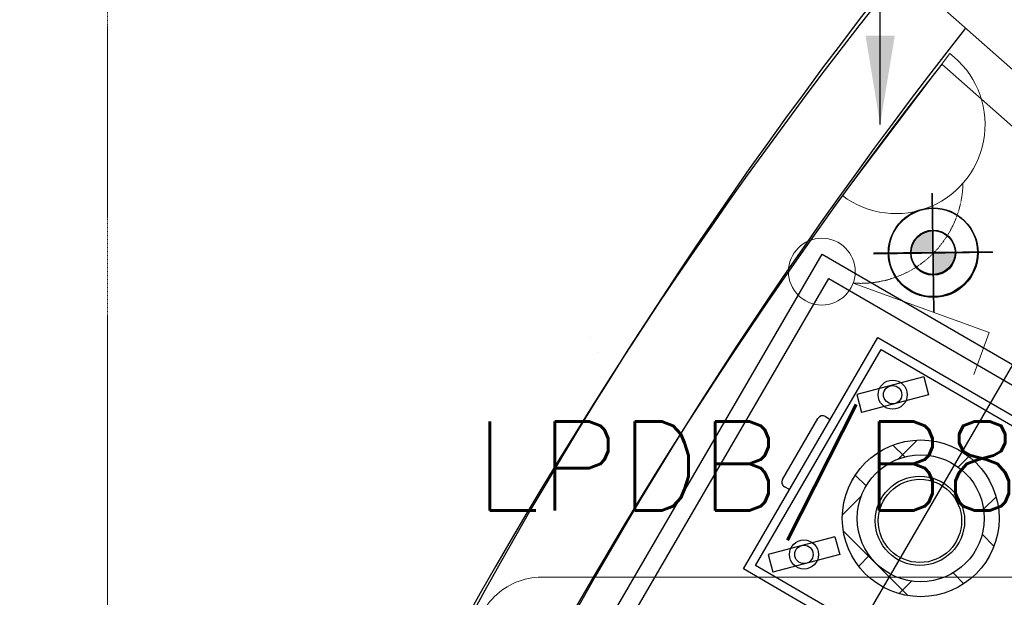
# Model space of a CAD drawing. Header units: millimetres. Extents: x -11575 to 52845, y -36266 to 23021.
# Tile 53 of 184: x 13565 to 15224, y 14106 to 15080. Entities that reach past the tile are written whole.
import ezdxf
from ezdxf.enums import TextEntityAlignment as Align

# ---------------------------------------------------------------- set-up
doc = ezdxf.new("R2010")
doc.units = ezdxf.units.MM
doc.header["$MEASUREMENT"] = 0
doc.linetypes.add('HIDDENX2', pattern=[0.75, 0.5, -0.25])
doc.layers.get('0').update_dxf_attribs({"lineweight": 5})
doc.layers.add('ELEC-SO-LVL-TAG', color=7, linetype='Continuous')
doc.layers.add('GREY SCALE', color=9, linetype='Continuous', true_color=0x808080)
for name, color, linetype, lineweight, true_color in [('GREYSCALE', 9, 'Continuous', 0, 0x808080), ('M-MEP-ELLG-DEVICES', 5, 'Continuous', 20, 0x0000ff), ('M-MEP-ELPR-CKT', 7, 'HIDDENX2', 20, 0x960000), ('M-MEP-ELPR-SOCKET', 5, 'Continuous', 20, 0x0000ff)]:
    doc.layers.add(name, color=color, linetype=linetype, lineweight=lineweight, true_color=true_color)
doc.layers.add('M-MEP-ELLG-TEXT', color=7, linetype='Continuous', lineweight=20)
doc.styles.add('Oswald Light', font='txt')
doc.styles.add('ROMANS-100', font='romans.shx')
doc.dimstyles.new('MDS-50', dxfattribs={"dimtxt": 100, "dimasz": 100, "dimexe": 50, "dimexo": 50, "dimgap": 25, "dimtad": 1, "dimdec": 0, "dimtxsty": 'Oswald Light', "dimcen": 0, "dimdle": 1.5875, "dimazin": 0, "dimtfac": 1, "dimtdec": 0, "dimtix": 1, "dimtmove": 0, "dimatfit": 0, "dimfxl": 1, "dimfrac": 2, "dimtolj": 1, "dimarcsym": 0})

# ---------------------------------------------------------------- blocks, each defined once
blk = doc.blocks.new('FLOOR PLAN')
at = {"layer": 'GREYSCALE', "lineweight": -2}
h = blk.add_hatch(color=0, dxfattribs=at)
h.dxf.hatch_style = 1
h.paths.add_polyline_path([(15103.6, 14686.7), (15103.1, 14724.3, 0.414214), (15066, 14686.2)])
h.paths.add_polyline_path([(15103.6, 14686.7), (15104.1, 14649.1, 0.414214), (15141.2, 14687.2)])
h = blk.add_hatch(color=0, dxfattribs=at)
h.dxf.hatch_style = 1
h.paths.add_polyline_path([(15103.6, 14687.8), (15103.1, 14725.2, 0.414214), (15066.2, 14687.3)])
h.paths.add_polyline_path([(15103.6, 14687.8), (15104.1, 14650.4, 0.414214), (15141, 14688.3)])
h = blk.add_hatch(color=0, dxfattribs=at)
h.dxf.hatch_style = 1
h.paths.add_polyline_path([(15104.2, 14686.6), (15103.7, 14724.2, 0.414214), (15066.6, 14686.1)])
h.paths.add_polyline_path([(15104.2, 14686.6), (15104.6, 14649, 0.414214), (15141.7, 14687.1)])
at = {"layer": 'GREYSCALE', "color": 0, "lineweight": -2, "ltscale": 0.25}
for p, q in [((15805, 14492.4), (15045.7, 15165.2)), ((15775.8, 14422.3), (15118.2, 15004.9))]:
    blk.add_line(p, q, dxfattribs=at)
at = {"layer": 'GREYSCALE', "color": 0, "lineweight": -2}
for p, q in [((15104.9, 14588.1), (15102.3, 14787.5)), ((15104.9, 14586.5), (15102.3, 14787)), ((15105.4, 14586.3), (15102.9, 14786.8)), ((14413.1, 13818.3), (14916.9, 14684.7)), ((14916.9, 14684.7), (15558, 14311.8)), ((15003.4, 14685.4), (15203.9, 14688)), ((15003.9, 14686.5), (15203.3, 14689.1)), ((15003.9, 14685.3), (15204.4, 14687.9)), ((14353.4, 13655.9), (14927.8, 14643.6)), ((14927.8, 14643.6), (15516.9, 14301)), ((14525.8, 14543, 0), (14525.8, 14543, 0)), ((14784, 14154.2, -57105.4), (15010.8, 14544.2, -57105.4)), ((15010.8, 14544.2, -57105.4), (15400.7, 14317.4, -57105.4)), ((14537.8, 14519, 0), (14537.8, 14519, 0)), ((14804.6, 14159.6, -57105.4), (15016.2, 14523.6, -57105.4)), ((15016.2, 14523.6, -57105.4), (15380.2, 14312, -57105.4)), ((15237.5, 14498.2), (14648, 13484.6)), ((15087.8, 14477.5, -57105.4), (14975.2, 14447.7, -57105.4)), ((15087.8, 14477.5, -57105.4), (15095.8, 14447.5, -57105.4)), ((14975.2, 14447.7, -57105.4), (14983.2, 14417.7, -57105.4)), ((15095.8, 14447.5, -57105.4), (14983.2, 14417.7, -57105.4)), ((14850, 14304.8, -57105.4), (14909.7, 14407.5, -57105.4)), ((14922.2, 14410.8, -57105.4), (14930.4, 14406, -57105.4)), ((14861.5, 14287.6, -57105.4), (14853.3, 14292.3, -57105.4)), ((14938.4, 14208.2, -57105.4), (14825.8, 14178.4, -57105.4)), ((14938.4, 14208.2, -57105.4), (14946.3, 14178.2, -57105.4)), ((14825.8, 14178.4, -57105.4), (14833.7, 14148.4, -57105.4)), ((14946.3, 14178.2, -57105.4), (14833.7, 14148.4, -57105.4)), ((15174, 13927.4, -57105.4), (14784, 14154.2, -57105.4)), ((15168.5, 13948, -57105.4), (14804.6, 14159.6, -57105.4))]:
    blk.add_line(p, q, dxfattribs=at)
at = {"layer": 'GREYSCALE', "color": 0, "lineweight": -2, "ltscale": 2}
for p, q in [((15045.3, 14339.4), (15077, 14371.1)), ((15055.9, 14342.7), (15035.9, 14362.7)), ((15145.7, 14325.7), (15163.6, 14343.6)), ((14990.8, 14293.8), (14972.6, 14312)), ((14950.8, 14244.9), (14982.5, 14276.6)), ((15188.6, 14254.6), (15209.7, 14275.7)), ((15061.7, 14108.8), (14952.4, 14218.1)), ((15206.2, 14192.4), (15186.3, 14212.3)), ((14978.3, 14158.4), (14996.2, 14176.3)), ((15046.3, 14112.3), (15067.3, 14133.3)), ((15155.6, 14129), (15137.4, 14147.2))]:
    blk.add_line(p, q, dxfattribs=at)
at = {"layer": 'GREYSCALE', "color": 0, "lineweight": -2}
for centre, radius in [((15103.6, 14686.7), 75.2), ((15103.6, 14687.8), 74.8), ((15104.2, 14686.6), 75.2), ((15103.6, 14686.7), 37.6), ((15103.6, 14687.8), 37.4), ((15104.2, 14686.6), 37.6), ((15035.5, 14447.6, -57105.4), 24.5), ((15035.5, 14447.6, -57105.4), 15.5), ((15082.8, 14239.2), 132.1), ((15082.8, 14239.2), 107), ((15081.5, 14234.9, -57105.4), 75.2), ((15081.5, 14234.9, -57105.4), 70.2), ((14886.1, 14178.3, -57105.4), 24.5), ((14886.1, 14178.3, -57105.4), 15.5)]:
    blk.add_circle(centre, radius, dxfattribs=at)
for centre, radius, start, end in [((21130.7, 10361.1), 7752.9, 141.70885, 166.51663), ((21130.7, 10361.1), 7602.5, 141.77328, 166.24476), ((14917.6, 14402.9, -57105.4), 9.13, 59.8211, 149.8211), ((14857.9, 14300.2, -57105.4), 9.13, 149.8211, 239.8211)]:
    blk.add_arc(centre, radius, start, end, dxfattribs=at)
at = {"layer": 'GREYSCALE', "color": 0, "lineweight": -2, "ltscale": 0.25}
for centre, radius, start, end in [((21162.4, 10254.8), 7837, 141.32998, 165.79348), ((21207.4, 10240.1), 7731.9, 141.9568, 165.48374)]:
    blk.add_arc(centre, radius, start, end, dxfattribs=at)
blk = doc.blocks.new('1G 1W SW')
blk.add_line((68.4, 225.4), (115.4, 208.3))
blk.add_lwpolyline([(12.8, 72.7), (68.4, 225.4)])
blk.add_circle((0, 37.5), 37.5)
blk = doc.blocks.new('13A SUSO')
at = {"color": 0}
blk.add_lwpolyline([(-100, 0), (100, 0, 1), (-100, 0)], format="xyb", dxfattribs=at)
blk = doc.blocks.new('ELEC-SO-LVL-EQP-TAG')
at = {"color": 0}
blk.add_lwpolyline([(75, 72.5), (1075, 72.5, -0.414214), (1150, -2.5), (1150, -2.5, -0.414214), (1075, -77.5), (75, -77.5, -0.414214), (0, -2.5), (0, -2.5, -0.414214)], format="xyb", close=True, dxfattribs=at)
at = {"color": 0, "style": 'ROMANS-100'}
for tag, p in [('SO-EQP', (0, 197.5)), ('SO-LVL', (725, -2.5))]:
    blk.add_attdef(tag, text='', height=100, dxfattribs=at).set_placement(p, align=Align.MIDDLE_LEFT)

msp = doc.modelspace()

# ---------------------------------------------------------------- linework, layer by layer
at = {"layer": 'M-MEP-ELPR-CKT', "ltscale": 3}
msp.add_lwpolyline([(16892.5, 16263.2), (16836.4, 16319.3, 0.198912), (16801.1, 16333.9), (16345.4, 16333.9, 0.414214), (16295.4, 16283.9), (16295.4, 15876.5, -0.414214), (16245.4, 15826.5), (13763, 15826.5, 0.414214), (13713, 15776.5), (13713, 14357), (13713, 13126.5, -0.414214), (13663, 13076.5), (11225.6, 13076.5, 1)], format="xyb", dxfattribs=at)
msp.add_arc((14982, 14807.3), 172, 265.6839, 358.8637, dxfattribs=at)

# ---------------------------------------------------------------- block references
at = {"layer": 'GREY SCALE'}
msp.add_blockref('FLOOR PLAN', (0, 0), dxfattribs=at)
at = {"layer": 'M-MEP-ELLG-DEVICES', "xscale": 1.5, "yscale": 1.5, "zscale": 1.5, "rotation": 270}
msp.add_blockref('1G 1W SW', (14860, 14655), dxfattribs=at)
at = {"layer": 'M-MEP-ELLG-TEXT'}
ref = msp.add_blockref('ELEC-SO-LVL-EQP-TAG', (14331.5, 14031.2), dxfattribs=dict(at, xscale=1.5, yscale=1.5, zscale=1.5))
ref.add_attrib('SO-EQP', 'LPDB/B8 (MK-06)', dxfattribs={"layer": 'ELEC-SO-LVL-TAG', "height": 150, "style": 'ROMANS-100'}).set_placement((14331.4, 14327.4), align=Align.MIDDLE_LEFT)
at = {"layer": 'M-MEP-ELPR-SOCKET', "xscale": 1.5, "yscale": 1.5, "zscale": 1.5, "rotation": 232.9859299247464}
msp.add_blockref('13A SUSO', (15041.3, 14902.9), dxfattribs=at)

# ---------------------------------------------------------------- leaders
at = {"layer": 'M-MEP-ELLG-TEXT'}
msp.add_leader([(15014.5, 14902.9), (15014.5, 15587.7), (14779.4, 15587.7)], dimstyle='MDS-50', override={"dimasz": 150, "dimtad": 0}, dxfattribs=at)

doc.saveas('drawing.dxf')
